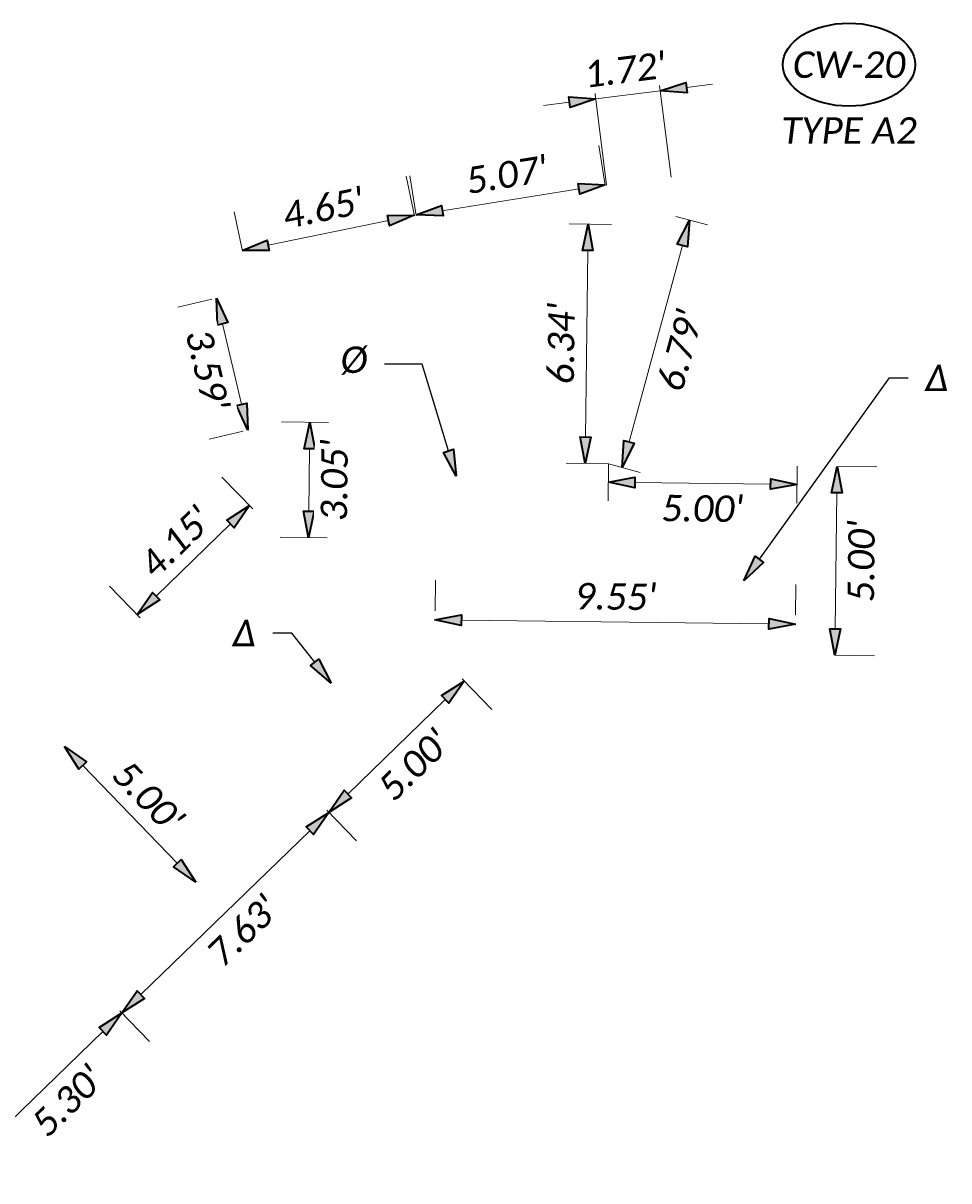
# Model space of a CAD drawing. Header units: feet. Extents: x 0 to 2274359, y 15 to 524446.
# Tile 10 of 12: x 2267342 to 2267366, y 524350 to 524380. Entities that reach past the tile are written whole.
import ezdxf
from ezdxf import colors
from ezdxf.entities.mleader import LeaderData, LeaderLine
from ezdxf.enums import TextEntityAlignment as Align
from ezdxf.math import Vec2, Vec3

# ---------------------------------------------------------------- set-up
doc = ezdxf.new("R2010")
doc.units = ezdxf.units.FT
doc.header["$LTSCALE"] = 20
doc.header["$MEASUREMENT"] = 0
doc.set_wipeout_variables(frame=1)
doc.layers.get('0').update_dxf_attribs({"lineweight": 15, "true_color": 0xc2ced6})
doc.layers.get('Defpoints').update_dxf_attribs({"lineweight": 15})
doc.layers.add('0_Xref', color=7, linetype='Continuous', lineweight=15)
doc.layers.add('TX_P_5', color=7, linetype='Continuous', lineweight=35)
doc.styles.add('P_Slanted - Normal Fixed Spacing', font='calibrii.ttf', dxfattribs={"height": 0.14})
doc.styles.add('Slanted-Normal', font='font31.shx', dxfattribs={"height": 0.14})
doc.dimstyles.new('Dec-1  Slanted', dxfattribs={"dimtxt": 0.14, "dimasz": 0.14, "dimexe": 0.07, "dimexo": 0.07, "dimgap": 0.07, "dimtad": 1, "dimdec": 1, "dimzin": 3, "dimdsep": 46, "dimtxsty": 'Slanted-Normal', "dimblk": 'Dim1', "dimcen": 0, "dimclrd": 95, "dimclre": 95, "dimclrt": 7, "dimadec": 1, "dimazin": 3, "dimtfac": 1, "dimtdec": 1, "dimtix": 1, "dimtofl": 0, "dimtmove": 1, "dimatfit": 3, "dimldrblk": 'Dim1', "dimfxl": 1, "dimtolj": 1, "dimtzin": 0, "dimlwd": -1, "dimlwe": -1, "dimarcsym": 0})
doc.dimstyles.new('P_Dec-2 Masked Slanted', dxfattribs={"dimtxt": 0.14, "dimasz": 0.14, "dimexe": 0.21, "dimexo": 0.21, "dimgap": 0.0625, "dimtad": 1, "dimzin": 3, "dimdsep": 46, "dimtxsty": 'P_Slanted - Normal Fixed Spacing', "dimblk": 'Dim1', "dimcen": 0.035, "dimclrd": 95, "dimclre": 95, "dimclrt": 7, "dimaunit": 1, "dimadec": 3, "dimazin": 2, "dimtfac": 1, "dimtix": 1, "dimtmove": 1, "dimatfit": 3, "dimldrblk": 'Dim1', "dimfxl": 1, "dimtfill": 1, "dimtolj": 1, "dimtzin": 0, "dimlwd": 15, "dimlwe": 15, "dimarcsym": 0})

# ---------------------------------------------------------------- blocks, each defined once
blk = doc.blocks.new('Dim1')
h = blk.add_hatch(color=4)
h.dxf.hatch_style = 1
h.paths.add_polyline_path([(0, 0), (-1, -0.2), (-1, 0.2)])
at = {"color": 4}
blk.add_lwpolyline([(0, 0), (-1, -0.2), (-1, 0.2), (0, 0)], dxfattribs=at)
blk = doc.blocks.new('*D1337')
at = {"layer": 'Defpoints', "color": 0, "transparency": 16777216}
for p in [(2267342.945, 524361.279), (2267346.426, 524357.689), (2267346.426, 524357.689)]:
    blk.add_point(p, dxfattribs=at)
at = {"layer": 'TX_P_5', "color": 95, "linetype": 'Continuous', "lineweight": 15, "transparency": 16777216}
blk.add_line((2267343.432, 524360.776), (2267345.938, 524358.191), dxfattribs=at)
at = {"layer": 'TX_P_5', "color": 95, "lineweight": 15, "transparency": 16777216, "xscale": 0.7000000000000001, "yscale": 0.7000000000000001, "zscale": 0.7000000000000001}
for p, rotation in [((2267342.945, 524361.279), 134.1122083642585), ((2267346.426, 524357.689), 314.1122083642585)]:
    blk.add_blockref('Dim1', p, dxfattribs=dict(at, rotation=rotation))
at = {"layer": 'TX_P_5', "color": 7, "transparency": 16777216, "insert": (2267345.167, 524359.951), "char_height": 0.7, "attachment_point": 5, "rotation": 314.1122, "style": 'P_Slanted - Normal Fixed Spacing', "bg_fill": 3, "box_fill_scale": 1.25, "bg_fill_color": 256, "bg_fill_true_color": 13158600, "bg_fill_transparency": 0}
blk.add_mtext("\\A1;5.00'", dxfattribs=at)
blk = doc.blocks.new('*D1338')
at = {"layer": 'Defpoints', "color": 0, "transparency": 16777216}
for p in [(2267349.166, 524360.346), (2267349.952, 524359.536), (2267343.685, 524355.032)]:
    blk.add_point(p, dxfattribs=at)
at = {"layer": 'TX_P_5', "color": 95, "linetype": 'Continuous', "lineweight": 15, "transparency": 16777216}
for p, q in [((2267349.897, 524359.592), (2267350.683, 524358.782)), ((2267344.973, 524354.709), (2267349.449, 524359.048)), ((2267344.416, 524354.278), (2267345.201, 524353.468))]:
    blk.add_line(p, q, dxfattribs=at)
at = {"layer": 'TX_P_5', "color": 95, "lineweight": 15, "transparency": 16777216, "xscale": 0.7000000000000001, "yscale": 0.7000000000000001, "zscale": 0.7000000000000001}
for p, rotation in [((2267349.952, 524359.536), 44.11220836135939), ((2267344.47, 524354.222), 224.1122083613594)]:
    blk.add_blockref('Dim1', p, dxfattribs=dict(at, rotation=rotation))
at = {"layer": 'TX_P_5', "color": 7, "transparency": 16777216, "insert": (2267347.678, 524356.397), "char_height": 0.7, "attachment_point": 5, "rotation": 44.1122, "style": 'P_Slanted - Normal Fixed Spacing', "bg_fill": 3, "box_fill_scale": 1.25, "bg_fill_color": 256, "bg_fill_true_color": 13158600, "bg_fill_transparency": 0}
blk.add_mtext("\\A1;7.63'", dxfattribs=at)
blk = doc.blocks.new('*D1339')
at = {"layer": 'Defpoints', "color": 0, "transparency": 16777216}
for p in [(2267343.685, 524355.032), (2267344.47, 524354.222), (2267339.876, 524351.339)]:
    blk.add_point(p, dxfattribs=at)
at = {"layer": 'TX_P_5', "color": 95, "linetype": 'Continuous', "lineweight": 15, "transparency": 16777216}
for p, q in [((2267344.416, 524354.278), (2267345.201, 524353.468)), ((2267341.164, 524351.016), (2267343.968, 524353.734)), ((2267340.607, 524350.586), (2267341.393, 524349.775))]:
    blk.add_line(p, q, dxfattribs=at)
at = {"layer": 'TX_P_5', "color": 95, "lineweight": 15, "transparency": 16777216, "xscale": 0.7000000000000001, "yscale": 0.7000000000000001, "zscale": 0.7000000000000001}
for p, rotation in [((2267344.47, 524354.222), 44.11220836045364), ((2267340.662, 524350.529), 224.1122083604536)]:
    blk.add_blockref('Dim1', p, dxfattribs=dict(at, rotation=rotation))
at = {"layer": 'TX_P_5', "color": 7, "transparency": 16777216, "insert": (2267343.033, 524351.894), "char_height": 0.7, "attachment_point": 5, "rotation": 44.1122, "style": 'P_Slanted - Normal Fixed Spacing', "bg_fill": 3, "box_fill_scale": 1.25, "bg_fill_color": 256, "bg_fill_true_color": 13158600, "bg_fill_transparency": 0}
blk.add_mtext("\\A1;5.30'", dxfattribs=at)
blk = doc.blocks.new('*D1340')
at = {"layer": 'Defpoints', "color": 0, "transparency": 16777216}
for p in [(2267352.756, 524363.826), (2267353.542, 524363.016), (2267349.166, 524360.346)]:
    blk.add_point(p, dxfattribs=at)
at = {"layer": 'TX_P_5', "color": 95, "linetype": 'Continuous', "lineweight": 15, "transparency": 16777216}
for p, q in [((2267353.487, 524363.072), (2267354.272, 524362.262)), ((2267350.454, 524360.023), (2267353.039, 524362.529)), ((2267349.897, 524359.592), (2267350.683, 524358.782))]:
    blk.add_line(p, q, dxfattribs=at)
at = {"layer": 'TX_P_5', "color": 95, "lineweight": 15, "transparency": 16777216, "xscale": 0.7000000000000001, "yscale": 0.7000000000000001, "zscale": 0.7000000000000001}
for p, rotation in [((2267353.542, 524363.016), 44.11220836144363), ((2267349.952, 524359.536), 224.1122083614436)]:
    blk.add_blockref('Dim1', p, dxfattribs=dict(at, rotation=rotation))
at = {"layer": 'TX_P_5', "color": 7, "transparency": 16777216, "insert": (2267352.214, 524360.794), "char_height": 0.7, "attachment_point": 5, "rotation": 44.1122, "style": 'P_Slanted - Normal Fixed Spacing', "bg_fill": 3, "box_fill_scale": 1.25, "bg_fill_color": 256, "bg_fill_true_color": 13158600, "bg_fill_transparency": 0}
blk.add_mtext("\\A1;5.00'", dxfattribs=at)
blk = doc.blocks.new('*D1341')
at = {"layer": 'Defpoints', "color": 0, "transparency": 16777216}
for p in [(2267362.318, 524364.522), (2267352.756, 524363.826), (2267362.308, 524363.712)]:
    blk.add_point(p, dxfattribs=at)
at = {"layer": 'TX_P_5', "color": 95, "linetype": 'Continuous', "lineweight": 15, "transparency": 16777216}
for p, q in [((2267352.769, 524364.876), (2267352.778, 524365.687)), ((2267362.321, 524364.762), (2267362.33, 524365.572)), ((2267353.466, 524364.628), (2267361.618, 524364.531))]:
    blk.add_line(p, q, dxfattribs=at)
at = {"layer": 'TX_P_5', "color": 95, "lineweight": 15, "transparency": 16777216, "xscale": 0.7000000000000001, "yscale": 0.7000000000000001, "zscale": 0.7000000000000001}
for p, rotation in [((2267352.766, 524364.637), 179.3128362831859), ((2267362.318, 524364.522), 359.3128362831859)]:
    blk.add_blockref('Dim1', p, dxfattribs=dict(at, rotation=rotation))
at = {"layer": 'TX_P_5', "color": 7, "transparency": 16777216, "insert": (2267357.55, 524365.251), "char_height": 0.7, "attachment_point": 5, "rotation": 359.3128, "style": 'P_Slanted - Normal Fixed Spacing', "bg_fill": 3, "box_fill_scale": 1.25, "bg_fill_color": 256, "bg_fill_true_color": 13158600, "bg_fill_transparency": 0}
blk.add_mtext("\\A1;9.55'", dxfattribs=at)
blk = doc.blocks.new('*D1342')
at = {"layer": 'Defpoints', "color": 0, "transparency": 16777216}
for p in [(2267362.368, 524368.711), (2267362.308, 524363.712), (2267363.365, 524363.699)]:
    blk.add_point(p, dxfattribs=at)
at = {"layer": 'TX_P_5', "color": 95, "linetype": 'Continuous', "lineweight": 15, "transparency": 16777216}
for p, q in [((2267363.418, 524368.699), (2267364.475, 524368.686)), ((2267363.417, 524367.999), (2267363.374, 524364.399)), ((2267363.358, 524363.699), (2267364.415, 524363.686))]:
    blk.add_line(p, q, dxfattribs=at)
at = {"layer": 'TX_P_5', "color": 95, "lineweight": 15, "transparency": 16777216, "xscale": 0.7000000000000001, "yscale": 0.7000000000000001, "zscale": 0.7000000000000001}
for p, rotation in [((2267363.425, 524368.699), 89.31283628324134), ((2267363.365, 524363.699), 269.3128362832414)]:
    blk.add_blockref('Dim1', p, dxfattribs=dict(at, rotation=rotation))
at = {"layer": 'TX_P_5', "color": 7, "transparency": 16777216, "insert": (2267364.066, 524366.191), "char_height": 0.7, "attachment_point": 5, "rotation": 89.3128, "style": 'P_Slanted - Normal Fixed Spacing', "bg_fill": 3, "box_fill_scale": 1.25, "bg_fill_color": 256, "bg_fill_true_color": 13158600, "bg_fill_transparency": 0}
blk.add_mtext("\\A1;5.00'", dxfattribs=at)
blk = doc.blocks.new('*D1343')
at = {"layer": 'Defpoints', "color": 0, "transparency": 16777216}
for p in [(2267357.368, 524368.771), (2267362.368, 524368.711), (2267362.362, 524368.226)]:
    blk.add_point(p, dxfattribs=at)
at = {"layer": 'TX_P_5', "color": 95, "linetype": 'Continuous', "lineweight": 15, "transparency": 16777216}
for p, q in [((2267357.368, 524368.771), (2267357.357, 524367.786)), ((2267362.368, 524368.711), (2267362.356, 524367.726)), ((2267358.062, 524368.278), (2267361.662, 524368.235))]:
    blk.add_line(p, q, dxfattribs=at)
at = {"layer": 'TX_P_5', "color": 95, "lineweight": 15, "transparency": 16777216, "xscale": 0.7000000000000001, "yscale": 0.7000000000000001, "zscale": 0.7000000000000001}
for p, rotation in [((2267357.363, 524368.286), 179.3128362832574), ((2267362.362, 524368.226), 359.3128362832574)]:
    blk.add_blockref('Dim1', p, dxfattribs=dict(at, rotation=rotation))
at = {"layer": 'TX_P_5', "color": 7, "transparency": 16777216, "insert": (2267359.854, 524367.585), "char_height": 0.7, "attachment_point": 5, "rotation": 359.3128, "style": 'P_Slanted - Normal Fixed Spacing', "bg_fill": 3, "box_fill_scale": 1.25, "bg_fill_color": 256, "bg_fill_true_color": 13158600, "bg_fill_transparency": 0}
blk.add_mtext("\\A1;5.00'", dxfattribs=at)
blk = doc.blocks.new('*D1344')
at = {"layer": 'Defpoints', "color": 0, "transparency": 16777216}
for p in [(2267357.444, 524375.113), (2267356.746, 524368.779), (2267357.368, 524368.771)]:
    blk.add_point(p, dxfattribs=at)
at = {"layer": 'TX_P_5', "color": 95, "linetype": 'Continuous', "lineweight": 15, "transparency": 16777216}
for p, q in [((2267357.444, 524375.113), (2267356.322, 524375.126)), ((2267356.814, 524374.42), (2267356.754, 524369.479)), ((2267357.368, 524368.771), (2267356.246, 524368.785))]:
    blk.add_line(p, q, dxfattribs=at)
at = {"layer": 'TX_P_5', "color": 95, "lineweight": 15, "transparency": 16777216, "xscale": 0.7000000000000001, "yscale": 0.7000000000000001, "zscale": 0.7000000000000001}
for p, rotation in [((2267356.822, 524375.12), 89.31283628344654), ((2267356.746, 524368.779), 269.3128362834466)]:
    blk.add_blockref('Dim1', p, dxfattribs=dict(at, rotation=rotation))
at = {"layer": 'TX_P_5', "color": 7, "transparency": 16777216, "insert": (2267356.113, 524371.957), "char_height": 0.7, "attachment_point": 5, "rotation": 89.3128, "style": 'P_Slanted - Normal Fixed Spacing', "bg_fill": 3, "box_fill_scale": 1.25, "bg_fill_color": 256, "bg_fill_true_color": 13158600, "bg_fill_transparency": 0}
blk.add_mtext("\\A1;6.34'", dxfattribs=at)
blk = doc.blocks.new('*D1348')
at = {"layer": 'Defpoints', "color": 0, "transparency": 16777216}
for p in [(2267347.852, 524367.665), (2267348.666, 524366.825), (2267345.686, 524363.936)]:
    blk.add_point(p, dxfattribs=at)
at = {"layer": 'TX_P_5', "color": 95, "linetype": 'Continuous', "lineweight": 15, "transparency": 16777216}
for p, q in [((2267347.936, 524367.579), (2267347.121, 524368.419)), ((2267345.374, 524365.263), (2267347.35, 524367.178)), ((2267344.955, 524364.69), (2267344.141, 524365.529))]:
    blk.add_line(p, q, dxfattribs=at)
at = {"layer": 'TX_P_5', "color": 95, "lineweight": 15, "transparency": 16777216, "xscale": 0.7000000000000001, "yscale": 0.7000000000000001, "zscale": 0.7000000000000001}
for p, rotation in [((2267347.852, 524367.665), 44.11220835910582), ((2267344.872, 524364.776), 224.1122083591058)]:
    blk.add_blockref('Dim1', p, dxfattribs=dict(at, rotation=rotation))
at = {"layer": 'TX_P_5', "color": 7, "transparency": 16777216, "insert": (2267345.897, 524366.7), "char_height": 0.7, "attachment_point": 5, "rotation": 44.1122, "style": 'P_Slanted - Normal Fixed Spacing', "bg_fill": 3, "box_fill_scale": 1.25, "bg_fill_color": 256, "bg_fill_true_color": 13158600, "bg_fill_transparency": 0}
blk.add_mtext("\\A1;4.15'", dxfattribs=at)
blk = doc.blocks.new('*D1349')
at = {"layer": 'Defpoints', "color": 0, "transparency": 16777216}
for p in [(2267348.703, 524369.878), (2267349.448, 524369.869), (2267348.666, 524366.825)]:
    blk.add_point(p, dxfattribs=at)
at = {"layer": 'TX_P_5', "color": 95, "linetype": 'Continuous', "lineweight": 15, "transparency": 16777216}
for p, q in [((2267348.703, 524369.878), (2267349.948, 524369.863)), ((2267349.42, 524367.516), (2267349.44, 524369.169)), ((2267348.666, 524366.825), (2267349.912, 524366.81))]:
    blk.add_line(p, q, dxfattribs=at)
at = {"layer": 'TX_P_5', "color": 95, "lineweight": 15, "transparency": 16777216, "xscale": 0.7000000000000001, "yscale": 0.7000000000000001, "zscale": 0.7000000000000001}
for p, rotation in [((2267349.448, 524369.869), 89.31283628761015), ((2267349.412, 524366.816), 269.3128362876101)]:
    blk.add_blockref('Dim1', p, dxfattribs=dict(at, rotation=rotation))
at = {"layer": 'TX_P_5', "color": 7, "transparency": 16777216, "insert": (2267350.101, 524368.335), "char_height": 0.7, "attachment_point": 5, "rotation": 89.3128, "style": 'P_Slanted - Normal Fixed Spacing', "bg_fill": 3, "box_fill_scale": 1.25, "bg_fill_color": 256, "bg_fill_true_color": 13158600, "bg_fill_transparency": 0}
blk.add_mtext("\\A1;3.05'", dxfattribs=at)
blk = doc.blocks.new('*D1350')
at = {"layer": 'Defpoints', "color": 0, "transparency": 16777216}
for p in [(2267347.876, 524373.372), (2267346.978, 524373.159), (2267348.703, 524369.878)]:
    blk.add_point(p, dxfattribs=at)
at = {"layer": 'TX_P_5', "color": 95, "linetype": 'Continuous', "lineweight": 15, "transparency": 16777216}
for p, q in [((2267346.854, 524373.13), (2267345.956, 524372.917)), ((2267347.643, 524370.347), (2267347.139, 524372.478)), ((2267347.681, 524369.636), (2267346.783, 524369.423))]:
    blk.add_line(p, q, dxfattribs=at)
at = {"layer": 'TX_P_5', "color": 95, "lineweight": 15, "transparency": 16777216, "xscale": 0.7000000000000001, "yscale": 0.7000000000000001, "zscale": 0.7000000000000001}
for p, rotation in [((2267346.978, 524373.159), 103.3178290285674), ((2267347.805, 524369.665), 283.3178290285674)]:
    blk.add_blockref('Dim1', p, dxfattribs=dict(at, rotation=rotation))
at = {"layer": 'TX_P_5', "color": 7, "transparency": 16777216, "insert": (2267346.738, 524371.258), "char_height": 0.7, "attachment_point": 5, "rotation": 283.3178, "style": 'P_Slanted - Normal Fixed Spacing', "bg_fill": 3, "box_fill_scale": 1.25, "bg_fill_color": 256, "bg_fill_true_color": 13158600, "bg_fill_transparency": 0}
blk.add_mtext("\\A1;3.59'", dxfattribs=at)
blk = doc.blocks.new('*D1351')
at = {"layer": 'Defpoints', "color": 0, "transparency": 16777216}
for p in [(2267352.219, 524375.357), (2267352.434, 524374.312), (2267347.876, 524373.372)]:
    blk.add_point(p, dxfattribs=at)
at = {"layer": 'TX_P_5', "color": 95, "linetype": 'Continuous', "lineweight": 15, "transparency": 16777216}
for p, q in [((2267352.222, 524375.341), (2267352.007, 524376.386)), ((2267347.664, 524374.4), (2267347.448, 524375.445)), ((2267348.346, 524374.558), (2267351.533, 524375.216))]:
    blk.add_line(p, q, dxfattribs=at)
at = {"layer": 'TX_P_5', "color": 95, "lineweight": 15, "transparency": 16777216, "xscale": 0.7000000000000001, "yscale": 0.7000000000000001, "zscale": 0.7000000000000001}
for p, rotation in [((2267352.219, 524375.357), 11.66019290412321), ((2267347.66, 524374.417), 191.6601929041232)]:
    blk.add_blockref('Dim1', p, dxfattribs=dict(at, rotation=rotation))
at = {"layer": 'TX_P_5', "color": 7, "transparency": 16777216, "insert": (2267349.804, 524375.544), "char_height": 0.7, "attachment_point": 5, "rotation": 11.6602, "style": 'P_Slanted - Normal Fixed Spacing', "bg_fill": 3, "box_fill_scale": 1.25, "bg_fill_color": 256, "bg_fill_true_color": 13158600, "bg_fill_transparency": 0}
blk.add_mtext("\\A1;4.65'", dxfattribs=at)
blk = doc.blocks.new('*D1352')
at = {"layer": 'Defpoints', "color": 0, "transparency": 16777216}
for p in [(2267357.276, 524376.165), (2267357.444, 524375.113), (2267352.434, 524374.312)]:
    blk.add_point(p, dxfattribs=at)
at = {"layer": 'TX_P_5', "color": 95, "linetype": 'Continuous', "lineweight": 15, "transparency": 16777216}
for p, q in [((2267357.279, 524376.149), (2267357.111, 524377.202)), ((2267352.269, 524375.349), (2267352.101, 524376.402)), ((2267352.958, 524375.475), (2267356.585, 524376.055))]:
    blk.add_line(p, q, dxfattribs=at)
at = {"layer": 'TX_P_5', "color": 95, "lineweight": 15, "transparency": 16777216, "xscale": 0.7000000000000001, "yscale": 0.7000000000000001, "zscale": 0.7000000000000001}
for p, rotation in [((2267357.276, 524376.165), 9.075957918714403), ((2267352.266, 524375.365), 189.0759579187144)]:
    blk.add_blockref('Dim1', p, dxfattribs=dict(at, rotation=rotation))
at = {"layer": 'TX_P_5', "color": 7, "transparency": 16777216, "insert": (2267354.665, 524376.428), "char_height": 0.7, "attachment_point": 5, "rotation": 9.076, "style": 'P_Slanted - Normal Fixed Spacing', "bg_fill": 3, "box_fill_scale": 1.25, "bg_fill_color": 256, "bg_fill_true_color": 13158600, "bg_fill_transparency": 0}
blk.add_mtext("\\A1;5.07'", dxfattribs=at)
blk = doc.blocks.new('*D1353')
at = {"layer": 'Defpoints', "color": 0, "transparency": 16777216}
for p in [(2267357.444, 524375.113), (2267359.151, 524375.326)]:
    blk.add_point(p, dxfattribs=at)
at = {"layer": 'TX_P_5', "color": 95, "linetype": 'Continuous', "lineweight": 15, "transparency": 16777216}
for p, q in [((2267357.314, 524376.155), (2267356.899, 524379.479)), ((2267359.021, 524376.368), (2267358.605, 524379.692)), ((2267359.43, 524378.737), (2267360.125, 524378.824)), ((2267357.029, 524378.437), (2267358.736, 524378.65)), ((2267356.334, 524378.35), (2267355.64, 524378.263))]:
    blk.add_line(p, q, dxfattribs=at)
at = {"layer": 'TX_P_5', "color": 95, "lineweight": 15, "transparency": 16777216, "xscale": 0.7000000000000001, "yscale": 0.7000000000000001, "zscale": 0.7000000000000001}
for p, rotation in [((2267358.736, 524378.65), 187.123846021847), ((2267357.029, 524378.437), 7.12384602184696)]:
    blk.add_blockref('Dim1', p, dxfattribs=dict(at, rotation=rotation))
at = {"layer": 'TX_P_5', "color": 7, "transparency": 16777216, "insert": (2267357.799, 524379.207), "char_height": 0.7, "attachment_point": 5, "rotation": 7.1238, "style": 'P_Slanted - Normal Fixed Spacing', "bg_fill": 3, "box_fill_scale": 1.25, "bg_fill_color": 256, "bg_fill_true_color": 13158600, "bg_fill_transparency": 0}
blk.add_mtext("\\A1;1.72'", dxfattribs=at)
at = {"layer": 'Defpoints', "color": 0, "transparency": 16777216}
blk.add_point((2267358.736, 524378.65), dxfattribs=at)
blk = doc.blocks.new('*D1358')
at = {"layer": 'Defpoints', "color": 0, "transparency": 16777216}
for p in [(2267359.151, 524375.326), (2267359.507, 524375.229), (2267357.368, 524368.771)]:
    blk.add_point(p, dxfattribs=at)
at = {"layer": 'TX_P_5', "color": 95, "linetype": 'Continuous', "lineweight": 15, "transparency": 16777216}
for p, q in [((2267359.151, 524375.326), (2267359.989, 524375.098)), ((2267357.908, 524369.35), (2267359.323, 524374.554)), ((2267357.368, 524368.771), (2267358.207, 524368.543))]:
    blk.add_line(p, q, dxfattribs=at)
at = {"layer": 'TX_P_5', "color": 95, "lineweight": 15, "transparency": 16777216, "xscale": 0.7000000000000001, "yscale": 0.7000000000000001, "zscale": 0.7000000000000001}
for p, rotation in [((2267359.507, 524375.229), 74.78493844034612), ((2267357.724, 524368.675), 254.7849384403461)]:
    blk.add_blockref('Dim1', p, dxfattribs=dict(at, rotation=rotation))
at = {"layer": 'TX_P_5', "color": 7, "transparency": 16777216, "insert": (2267359.263, 524371.776), "char_height": 0.7, "attachment_point": 5, "rotation": 74.7849, "style": 'P_Slanted - Normal Fixed Spacing', "bg_fill": 3, "box_fill_scale": 1.25, "bg_fill_color": 256, "bg_fill_true_color": 13158600, "bg_fill_transparency": 0}
blk.add_mtext("\\A1;6.79'", dxfattribs=at)
blk = doc.blocks.new('*U1474')
at = {"linetype": 'ByBlock', "lineweight": -2}
blk.add_ellipse((-0.0002, 0), major_axis=(-0.35, 0), ratio=0.628571, dxfattribs=at)
for points, override in [([(-0.0818, 0.1013), (0, 0)], {"dimldrblk": 'DotSmall'}), ([(0.1008, 0.104), (0, 0)], {"dimscale": 1, "dimgap": 0.07, "dimtad": 0}), ([(-0.0342, -0.1103), (0, 0)], {"dimscale": 1, "dimgap": 0.07, "dimtad": 0, "dimldrblk": 'None'})]:
    blk.add_leader(points, dimstyle='Dec-1  Slanted', override=override)
blk.add_wipeout([(0.1223, 0.1955), (0.0658, 0.2055), (-0.0051, 0.2097), (-0.0611, 0.2065), (-0.1174, 0.197), (-0.1725, 0.1806), (-0.2272, 0.1554), (-0.2641, 0.1315), (-0.2961, 0.1028), (-0.3212, 0.0689), (-0.3327, 0.0437), (-0.3384, 0.0217), (-0.3402, 0.0001), (-0.3382, -0.0224), (-0.3323, -0.0446), (-0.3228, -0.0658), (-0.298, -0.101), (-0.2673, -0.1296), (-0.2328, -0.1528), (-0.1783, -0.1786), (-0.1221, -0.1959), (-0.0694, -0.2055), (0, -0.2097), (0.0583, -0.2064), (0.1198, -0.196), (0.1762, -0.1793), (0.2269, -0.156), (0.2631, -0.1322), (0.2971, -0.1007), (0.3209, -0.0677), (0.3321, -0.0431), (0.3378, -0.0218), (0.3398, 0), (0.3378, 0.0218), (0.3319, 0.0438), (0.322, 0.0657), (0.3025, 0.0944), (0.2727, 0.1244), (0.2296, 0.1544), (0.1729, 0.1805)])
at = {"style": 'P_Slanted - Normal Fixed Spacing'}
blk.add_attdef('D-000', text='', height=0.14, dxfattribs=at).set_placement((0, 0), align=Align.MIDDLE)

msp = doc.modelspace()

# ---------------------------------------------------------------- block references
at = {"layer": 'TX_P_5', "xscale": 5, "yscale": 5, "zscale": 5}
msp.add_blockref('*U1474', (2267363.739, 524379.344), dxfattribs=at).add_auto_attribs({'D-000': 'CW-20'})

# ---------------------------------------------------------------- texts
at = {"layer": '0_Xref', "insert": (2267363.739, 524377.949), "char_height": 0.7, "width": 11.83458, "attachment_point": 2, "line_spacing_factor": 1.14, "style": 'P_Slanted - Normal Fixed Spacing'}
msp.add_mtext('TYPE A2', dxfattribs=at)

# ---------------------------------------------------------------- dimensions: what is measured, and where the dimension line sits
at = {"layer": 'TX_P_5'}
for p1, p2, distance, picture, middle in [((2267345.686, 524363.936), (2267348.666, 524366.825), 1.17, '*D1348', (2267345.897, 524366.7)), ((2267342.945, 524361.279), (2267346.426, 524357.689), 0, '*D1337', (2267345.167, 524359.951))]:
    dim = msp.add_aligned_dim(p1=p1, p2=p2, distance=distance, dimstyle='P_Dec-2 Masked Slanted', override={"dimpost": "'"}, dxfattribs=at)
    dim.commit()
    dim.dimension.update_dxf_attribs({"geometry": picture, "text_midpoint": middle})

# ---------------------------------------------------------------- next in the draw order: dimensions: what is measured, and where the dimension line sits
for p1, p2, distance, override, picture, middle in [((2267348.666, 524366.825), (2267348.703, 524369.878), -0.745, {"dimexe": 0.1, "dimexo": 0, "dimtad": 4, "dimpost": "'"}, '*D1349', (2267350.101, 524368.335)), ((2267343.685, 524355.032), (2267349.166, 524360.346), -1.128, {"dimtad": 4, "dimpost": "'"}, '*D1338', (2267347.678, 524356.397))]:
    dim = msp.add_aligned_dim(p1=p1, p2=p2, distance=distance, dimstyle='P_Dec-2 Masked Slanted', override=override, dxfattribs=at)
    dim.commit()
    dim.dimension.update_dxf_attribs({"geometry": picture, "text_midpoint": middle})

# ---------------------------------------------------------------- next in the draw order: dimensions: what is measured, and where the dimension line sits
for p1, p2, distance, picture, middle in [((2267348.703, 524369.878), (2267347.876, 524373.372), 0.923, '*D1350', (2267346.738, 524371.258)), ((2267349.166, 524360.346), (2267352.756, 524363.826), -1.128, '*D1340', (2267352.214, 524360.794)), ((2267339.8762, 524351.3394), (2267343.6849, 524355.0319), -1.1285, '*D1339', (2267343.0332, 524351.8936))]:
    dim = msp.add_aligned_dim(p1=p1, p2=p2, distance=distance, dimstyle='P_Dec-2 Masked Slanted', override={"dimtad": 4, "dimpost": "'"}, dxfattribs=at)
    dim.commit()
    dim.dimension.update_dxf_attribs({"geometry": picture, "text_midpoint": middle})

# ---------------------------------------------------------------- next in the draw order: leaders
ml = msp.add_multileader_mtext('Standard', dxfattribs=at)
ml.set_content('%%C', color=7, style='P_Slanted - Normal Fixed Spacing')
ml.set_leader_properties(color=95)
ml.set_arrow_properties(name='Dim1')
ml.build(insert=Vec2(0, 0))
ml.multileader.update_dxf_attribs({"text_right_attachment_type": 2, "dogleg_length": 1, "arrow_head_size": 0.7})
ctx = ml.context
ctx.base_point, ctx.char_height, ctx.arrow_head_size, ctx.landing_gap_size, ctx.plane_origin = Vec3(2267349.809, 524371.466), 0.7, 0.7, 0.45, Vec3(2267331.012, 524346.072)
ctx.right_attachment, ctx.text_align_type = 2, 2
notes = []
notes.append((ctx, [(1, (1, 1, 0), (2267352.431, 524371.406), (-1, 0), 1, [(1, [(2267353.331, 524368.444)], 0, [])])]))
ctx.mtext.insert, ctx.mtext.alignment, ctx.mtext.flow_direction = Vec3(2267350.981, 524371.878), 3, 5
ctx.mtext.has_bg_fill, ctx.mtext.bg_color, ctx.mtext.bg_scale_factor, ctx.mtext.bg_transparency, ctx.mtext.use_window_bg_color = 1, -1027028792, 1.5, 0, 1
for ctx, leaders in notes:
    for number, flags, end, landing, length, lines in leaders:
        leader = LeaderData()
        leader.index, (leader.has_last_leader_line, leader.has_dogleg_vector, leader.attachment_direction) = number, flags
        leader.last_leader_point, leader.dogleg_vector, leader.dogleg_length = Vec3(end), Vec3(landing), length
        for number, points, colour, breaks in lines:
            line = LeaderLine()
            line.index, line.vertices, line.color, line.breaks = number, Vec3.list(points), colors.encode_raw_color(colour), breaks
            leader.lines.append(line)
        ctx.leaders.append(leader)

# ---------------------------------------------------------------- next in the draw order: dimensions: what is measured, and where the dimension line sits
for p1, p2, distance, picture, middle in [((2267347.876, 524373.372), (2267352.434, 524374.312), 1.067, '*D1351', (2267349.804, 524375.544)), ((2267352.756, 524363.826), (2267362.308, 524363.712), 0.811, '*D1341', (2267357.55, 524365.251))]:
    dim = msp.add_aligned_dim(p1=p1, p2=p2, distance=distance, dimstyle='P_Dec-2 Masked Slanted', override={"dimpost": "'"}, dxfattribs=at)
    dim.commit()
    dim.dimension.update_dxf_attribs({"geometry": picture, "text_midpoint": middle})

# ---------------------------------------------------------------- next in the draw order: leaders
ml = msp.add_multileader_mtext('Standard', dxfattribs=at)
ml.set_content('Δ', color=7, style='P_Slanted - Normal Fixed Spacing')
ml.set_leader_properties(color=95)
ml.set_arrow_properties(name='Dim1')
ml.build(insert=Vec2(0, 0))
ml.multileader.update_dxf_attribs({"text_right_attachment_type": 2, "dogleg_length": 0.5, "arrow_head_size": 0.7})
ctx = ml.context
ctx.base_point, ctx.char_height, ctx.arrow_head_size, ctx.landing_gap_size, ctx.plane_origin = Vec3(2267347.017, 524364.288), 0.7, 0.7, 0.45, Vec3(2267358.771, 524320.306)
ctx.right_attachment, ctx.text_align_type = 2, 2
notes = []
notes.append((ctx, [(1, (1, 1, 0), (2267348.97, 524364.288), (-1, 0), 0.5, [(0, [(2267350.015, 524362.963)], 0, [])])]))
ctx.mtext.insert, ctx.mtext.alignment, ctx.mtext.flow_direction = Vec3(2267348.02, 524364.638), 3, 5
ctx.mtext.has_bg_fill, ctx.mtext.bg_color, ctx.mtext.bg_scale_factor, ctx.mtext.bg_transparency, ctx.mtext.use_window_bg_color = 1, -1027028792, 1.5, 0, 1
for ctx, leaders in notes:
    for number, flags, end, landing, length, lines in leaders:
        leader = LeaderData()
        leader.index, (leader.has_last_leader_line, leader.has_dogleg_vector, leader.attachment_direction) = number, flags
        leader.last_leader_point, leader.dogleg_vector, leader.dogleg_length = Vec3(end), Vec3(landing), length
        for number, points, colour, breaks in lines:
            line = LeaderLine()
            line.index, line.vertices, line.color, line.breaks = number, Vec3.list(points), colors.encode_raw_color(colour), breaks
            leader.lines.append(line)
        ctx.leaders.append(leader)

# ---------------------------------------------------------------- next in the draw order: dimensions: what is measured, and where the dimension line sits
dim = msp.add_aligned_dim(p1=(2267362.368, 524368.711), p2=(2267362.308, 524363.712), distance=1.057, dimstyle='P_Dec-2 Masked Slanted', override={"dimtad": 4, "dimpost": "'"}, dxfattribs=at)
dim.commit()
dim.dimension.update_dxf_attribs({"geometry": '*D1342', "text_midpoint": (2267364.066, 524366.191)})

# ---------------------------------------------------------------- next in the draw order: dimensions: what is measured, and where the dimension line sits
dim = msp.add_aligned_dim(p1=(2267357.368, 524368.771), p2=(2267362.368, 524368.711), distance=-0.485, dimstyle='P_Dec-2 Masked Slanted', override={"dimexe": 0.1, "dimexo": 0, "dimtad": 4, "dimpost": "'"}, dxfattribs=at)
dim.commit()
dim.dimension.update_dxf_attribs({"geometry": '*D1343', "text_midpoint": (2267359.854, 524367.585)})

# ---------------------------------------------------------------- next in the draw order: dimensions: what is measured, and where the dimension line sits
dim = msp.add_aligned_dim(p1=(2267357.444, 524375.113), p2=(2267357.368, 524368.771), distance=-0.622, dimstyle='P_Dec-2 Masked Slanted', override={"dimexe": 0.1, "dimexo": 0, "dimpost": "'"}, dxfattribs=at)
dim.commit()
dim.dimension.update_dxf_attribs({"geometry": '*D1344', "text_midpoint": (2267356.113, 524371.957)})

# ---------------------------------------------------------------- next in the draw order: leaders
ml = msp.add_multileader_mtext('Standard', dxfattribs=at)
ml.set_content('Δ', color=7, style='P_Slanted - Normal Fixed Spacing')
ml.set_leader_properties(color=95)
ml.set_arrow_properties(name='Dim1')
ml.build(insert=Vec2(0, 0))
ml.multileader.update_dxf_attribs({"text_right_attachment_type": 2, "dogleg_length": 0.5, "arrow_head_size": 0.7})
ctx = ml.context
ctx.base_point, ctx.char_height, ctx.arrow_head_size, ctx.landing_gap_size, ctx.plane_origin = Vec3(2267365.308, 524371.046), 0.7, 0.7, 0.45, Vec3(2267366.223, 524329.895)
ctx.right_attachment = 2
notes = []
notes.append((ctx, [(0, (1, 1, 0), (2267364.808, 524371.046), (1, 0), 0.5, [(0, [(2267360.954, 524365.671)], 0, [])])]))
ctx.mtext.insert, ctx.mtext.flow_direction = Vec3(2267365.758, 524371.396), 5
ctx.mtext.has_bg_fill, ctx.mtext.bg_color, ctx.mtext.bg_scale_factor, ctx.mtext.bg_transparency, ctx.mtext.use_window_bg_color = 1, -1027028792, 1.5, 0, 1
for ctx, leaders in notes:
    for number, flags, end, landing, length, lines in leaders:
        leader = LeaderData()
        leader.index, (leader.has_last_leader_line, leader.has_dogleg_vector, leader.attachment_direction) = number, flags
        leader.last_leader_point, leader.dogleg_vector, leader.dogleg_length = Vec3(end), Vec3(landing), length
        for number, points, colour, breaks in lines:
            line = LeaderLine()
            line.index, line.vertices, line.color, line.breaks = number, Vec3.list(points), colors.encode_raw_color(colour), breaks
            leader.lines.append(line)
        ctx.leaders.append(leader)

# ---------------------------------------------------------------- next in the draw order: dimensions: what is measured, and where the dimension line sits
dim = msp.add_aligned_dim(p1=(2267352.434, 524374.312), p2=(2267357.444, 524375.113), distance=1.066, dimstyle='P_Dec-2 Masked Slanted', override={"dimpost": "'"}, dxfattribs=at)
dim.commit()
dim.dimension.update_dxf_attribs({"geometry": '*D1352', "text_midpoint": (2267354.665, 524376.428)})

# ---------------------------------------------------------------- next in the draw order: dimensions: what is measured, and where the dimension line sits
dim = msp.add_aligned_dim(p1=(2267357.444, 524375.113), p2=(2267359.151, 524375.326), distance=3.35, dimstyle='P_Dec-2 Masked Slanted', override={"dimpost": "'"}, dxfattribs=at)
dim.commit()
dim.dimension.update_dxf_attribs({"geometry": '*D1353', "text_midpoint": (2267357.799, 524379.207)})

# ---------------------------------------------------------------- next in the draw order: dimensions: what is measured, and where the dimension line sits
dim = msp.add_aligned_dim(p1=(2267357.368, 524368.771), p2=(2267359.151, 524375.326), distance=-0.369, dimstyle='P_Dec-2 Masked Slanted', override={"dimexe": 0.1, "dimexo": 0, "dimtad": 4, "dimpost": "'"}, dxfattribs=at)
dim.commit()
dim.dimension.update_dxf_attribs({"geometry": '*D1358', "text_midpoint": (2267359.263, 524371.776)})

doc.saveas('drawing.dxf')
